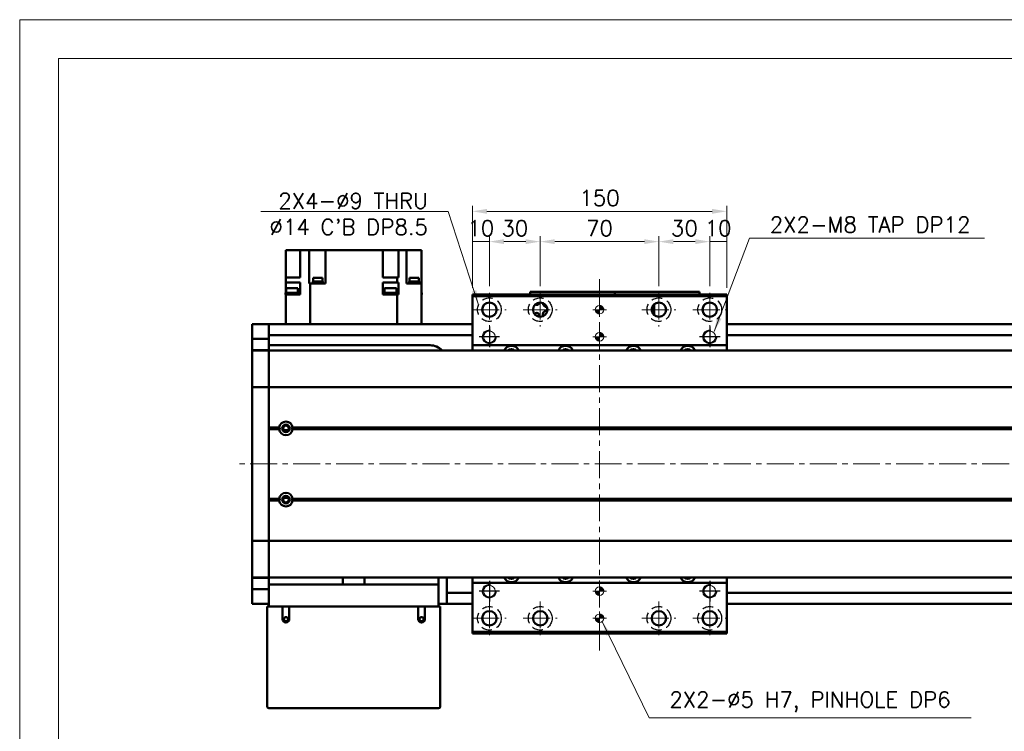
# Model space of a CAD drawing. Header units: millimetres. Extents: x 46891 to 50463, y 6223 to 9884.
# Tile 3 of 5: x 48547 to 49127, y 9465 to 9884. Entities that reach past the tile are written whole.
import ezdxf

# ---------------------------------------------------------------- set-up
doc = ezdxf.new("R2010")
doc.units = ezdxf.units.MM
doc.header["$LTSCALE"] = 0.5
doc.linetypes.add('CENTER', pattern=[50.8, 31.75, -6.35, 6.35, -6.35])
doc.linetypes.add('HIDDENX2', pattern=[19.05, 12.7, -6.35])
doc.layers.get('0').update_dxf_attribs({"lineweight": 20})
doc.layers.add('1', color=1, linetype='CENTER', lineweight=13)
doc.layers.add('외형선(ISO)', color=7, linetype='Continuous', lineweight=50)
for name, color, linetype in [('2', 2, 'HIDDENX2'), ('C', 1, 'CENTER'), ('DIM', 4, 'Continuous')]:
    doc.layers.add(name, color=color, linetype=linetype)
doc.styles.add('DSR TEXT', font='romans.shx', dxfattribs={"bigfont": 'whgtxt.shx'})
doc.styles.get("Standard").update_dxf_attribs({"font": 'romans.shx', "bigfont": 'whgtxt.shx'})
doc.dimstyles.new('DSR', dxfattribs={"dimscale": 2, "dimtxt": 3, "dimasz": 3, "dimexe": 0.5, "dimexo": 0.5, "dimgap": 0.5, "dimtad": 1, "dimdsep": 46, "dimtxsty": 'Standard', "dimcen": 2.5, "dimclrd": 4, "dimclre": 4, "dimclrt": 2, "dimadec": 0, "dimazin": 2, "dimtfac": 1, "dimtmove": 0, "dimatfit": 3, "dimfxl": 0, "dimlwd": -1, "dimlwe": -1, "dimarcsym": 0})

# ---------------------------------------------------------------- blocks, each defined once
blk = doc.blocks.new('A$C1C1952E1')
at = {"color": 1}
blk.add_lwpolyline([(0, 0), (420, 0), (420, 297), (0, 297)], close=True, dxfattribs=at)
at = {"color": 3}
blk.add_lwpolyline([(5, 5), (415, 5), (415, 292), (5, 292)], close=True, dxfattribs=at)
blk = doc.blocks.new('A$C33E56CC6')
h = blk.add_hatch()
h.set_pattern_fill('ANSI31', color=256, style=0)
h.set_pattern_definition([(45, (-7065.45672, -6508.5399), (-0.0883883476, 0.0883883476), [])])
h.paths.add_polyline_path([(4, 6.5, 0.414214), (1.5, 4), (4, 4)])
h.paths.add_polyline_path([(6.5, 4), (4, 4), (4, 1.5, 0.414214)])
blk.add_circle((4, 4), 2.5)
at = {"layer": '1'}
for p, q in [((4, 0), (4, 8)), ((0, 4), (8, 4))]:
    blk.add_line(p, q, dxfattribs=at)
blk = doc.blocks.new('tap8')
blk.add_circle((0, 0), 3.4)
at = {"layer": 'C', "color": 1, "linetype": 'CENTER'}
for p, q in [((0, -6.05), (0, 6.05)), ((-6.05, 0), (6.05, 0))]:
    blk.add_line(p, q, dxfattribs=at)
at = {"layer": 'DIM', "color": 3}
blk.add_arc((0, 0), 4, 263.84551, 189.43144, dxfattribs=at)
blk = doc.blocks.new('*D90')
at = {"color": 1, "linetype": 'ByBlock'}
for p, q in [((48813.71, 9726.16), (48813.71, 9756.63)), ((48823.71, 9753.33), (48813.71, 9753.33)), ((48823.71, 9727.16), (48823.71, 9756.63))]:
    blk.add_line(p, q, dxfattribs=at)
at = {"layer": 'Defpoints', "color": 0}
for p in [(48813.71, 9753.33), (48823.71, 9723.2), (48813.71, 9722.2)]:
    blk.add_point(p, dxfattribs=at)
at = {"color": 3, "insert": (48818.71, 9761.25), "char_height": 9.24, "attachment_point": 5, "style": 'DSR TEXT'}
blk.add_mtext('10', dxfattribs=at)
blk = doc.blocks.new('*D91')
at = {"color": 1, "linetype": 'ByBlock'}
for p, q in [((48823.71, 9727.16), (48823.71, 9756.63)), ((48832.29, 9753.33), (48845.13, 9753.33)), ((48853.71, 9727.16), (48853.71, 9756.63))]:
    blk.add_line(p, q, dxfattribs=at)
at = {"color": 1}
for points in [[(48832.29, 9754.76), (48832.29, 9751.9), (48823.71, 9753.33)], [(48845.13, 9754.76), (48845.13, 9751.9), (48853.71, 9753.33)]]:
    blk.add_solid(points, dxfattribs=at)
at = {"layer": 'Defpoints', "color": 0}
for p in [(48853.71, 9753.33), (48823.71, 9723.2), (48853.71, 9723.2)]:
    blk.add_point(p, dxfattribs=at)
at = {"color": 3, "insert": (48838.71, 9761.25), "char_height": 9.24, "attachment_point": 5, "style": 'DSR TEXT'}
blk.add_mtext('30', dxfattribs=at)
blk = doc.blocks.new('*D92')
at = {"color": 1, "linetype": 'ByBlock'}
for p, q in [((48853.71, 9727.16), (48853.71, 9756.63)), ((48862.29, 9753.33), (48915.13, 9753.33)), ((48923.71, 9727.16), (48923.71, 9756.63))]:
    blk.add_line(p, q, dxfattribs=at)
at = {"color": 1}
for points in [[(48862.29, 9754.76), (48862.29, 9751.9), (48853.71, 9753.33)], [(48915.13, 9754.76), (48915.13, 9751.9), (48923.71, 9753.33)]]:
    blk.add_solid(points, dxfattribs=at)
at = {"layer": 'Defpoints', "color": 0}
for p in [(48923.71, 9753.33), (48853.71, 9723.2), (48923.71, 9723.2)]:
    blk.add_point(p, dxfattribs=at)
at = {"color": 3, "insert": (48888.71, 9761.25), "char_height": 9.24, "attachment_point": 5, "style": 'DSR TEXT'}
blk.add_mtext('70', dxfattribs=at)
blk = doc.blocks.new('*D93')
at = {"color": 1, "linetype": 'ByBlock'}
for p, q in [((48923.71, 9727.16), (48923.71, 9756.63)), ((48932.29, 9753.33), (48945.13, 9753.33)), ((48953.71, 9727.16), (48953.71, 9756.63))]:
    blk.add_line(p, q, dxfattribs=at)
at = {"color": 1}
for points in [[(48932.29, 9754.76), (48932.29, 9751.9), (48923.71, 9753.33)], [(48945.13, 9754.76), (48945.13, 9751.9), (48953.71, 9753.33)]]:
    blk.add_solid(points, dxfattribs=at)
at = {"layer": 'Defpoints', "color": 0}
for p in [(48953.71, 9753.33), (48923.71, 9723.2), (48953.71, 9723.2)]:
    blk.add_point(p, dxfattribs=at)
at = {"color": 3, "insert": (48938.71, 9761.25), "char_height": 9.24, "attachment_point": 5, "style": 'DSR TEXT'}
blk.add_mtext('30', dxfattribs=at)
blk = doc.blocks.new('*D94')
at = {"color": 1, "linetype": 'ByBlock'}
for p, q in [((48953.71, 9727.16), (48953.71, 9756.63)), ((48953.71, 9753.33), (48963.71, 9753.33)), ((48963.71, 9726.16), (48963.71, 9756.63))]:
    blk.add_line(p, q, dxfattribs=at)
at = {"layer": 'Defpoints', "color": 0}
for p in [(48963.71, 9753.33), (48953.71, 9723.2), (48963.71, 9722.2)]:
    blk.add_point(p, dxfattribs=at)
at = {"color": 3, "insert": (48958.71, 9761.25), "char_height": 9.24, "attachment_point": 5, "style": 'DSR TEXT'}
blk.add_mtext('10', dxfattribs=at)
blk = doc.blocks.new('*D95')
at = {"color": 1, "linetype": 'ByBlock'}
for p, q in [((48813.71, 9726.16), (48813.71, 9774.49)), ((48955.13, 9771.19), (48822.29, 9771.19)), ((48963.71, 9726.16), (48963.71, 9774.49))]:
    blk.add_line(p, q, dxfattribs=at)
at = {"color": 1}
for points in [[(48822.29, 9772.62), (48822.29, 9769.76), (48813.71, 9771.19)], [(48955.13, 9772.62), (48955.13, 9769.76), (48963.71, 9771.19)]]:
    blk.add_solid(points, dxfattribs=at)
at = {"layer": 'Defpoints', "color": 0}
for p in [(48813.71, 9771.19), (48813.71, 9722.2), (48963.71, 9722.2)]:
    blk.add_point(p, dxfattribs=at)
at = {"color": 3, "insert": (48888.71, 9779.11), "char_height": 9.24, "attachment_point": 5, "style": 'DSR TEXT'}
blk.add_mtext('150', dxfattribs=at)

msp = doc.modelspace()

# ---------------------------------------------------------------- linework, layer by layer
at = {"layer": '1'}
for p, q in [((48888.71073, 9512.2047), (48888.71073, 9732.2047)), ((48823.71073, 9723.2047), (48823.71073, 9703.2047)), ((48853.71073, 9723.2047), (48853.71073, 9703.2047)), ((48923.71073, 9723.2047), (48923.71073, 9703.2047)), ((48953.71073, 9723.2047), (48953.71073, 9703.2047)), ((48813.71073, 9713.2047), (48833.71073, 9713.2047)), ((48843.71073, 9713.2047), (48863.71073, 9713.2047)), ((48913.71073, 9713.2047), (48933.71073, 9713.2047)), ((48943.71073, 9713.2047), (48963.71073, 9713.2047)), ((49663.71073, 9622.2047), (48673.71073, 9622.2047)), ((48823.71073, 9541.2047), (48823.71073, 9521.2047)), ((48853.71073, 9541.2047), (48853.71073, 9521.2047)), ((48923.71073, 9541.2047), (48923.71073, 9521.2047)), ((48953.71073, 9541.2047), (48953.71073, 9521.2047)), ((48813.71073, 9531.2047), (48833.71073, 9531.2047)), ((48843.71073, 9531.2047), (48863.71073, 9531.2047)), ((48913.71073, 9531.2047), (48933.71073, 9531.2047)), ((48943.71073, 9531.2047), (48963.71073, 9531.2047))]:
    msp.add_line(p, q, dxfattribs=at)
at = {"layer": '2'}
for centre in [(48823.71073, 9713.2047), (48853.71073, 9713.2047), (48923.71073, 9713.2047), (48953.71073, 9713.2047), (48823.71073, 9531.2047), (48853.71073, 9531.2047), (48923.71073, 9531.2047), (48953.71073, 9531.2047)]:
    msp.add_circle(centre, 7, dxfattribs=at)
at = {"layer": '외형선(ISO)'}
for p, q in [((48703.71073, 9748.2047), (48703.71073, 9732.2047)), ((48708.11073, 9748.2047), (48703.71073, 9748.2047)), ((48708.11073, 9748.2047), (48712.11073, 9748.2047)), ((48712.11073, 9732.2047), (48712.11073, 9748.2047)), ((48712.26688, 9748.2047), (48712.11073, 9748.2047)), ((48712.26688, 9748.2047), (48717.34362, 9748.2047)), ((48717.34362, 9728.7047), (48717.34362, 9748.2047)), ((48722.51073, 9748.2047), (48717.34362, 9748.2047)), ((48722.51073, 9748.2047), (48727.01073, 9748.2047)), ((48727.01073, 9728.7047), (48727.01073, 9748.2047)), ((48760.91073, 9748.2047), (48727.01073, 9748.2047)), ((48760.91073, 9748.2047), (48760.91073, 9732.2047)), ((48760.91073, 9748.2047), (48764.91073, 9748.2047)), ((48770.03267, 9748.2047), (48764.91073, 9748.2047)), ((48770.03267, 9732.2047), (48770.03267, 9748.2047)), ((48770.0434, 9748.2047), (48770.03267, 9748.2047)), ((48770.0434, 9748.2047), (48774.81073, 9748.2047)), ((48774.81073, 9728.7047), (48774.81073, 9748.2047)), ((48774.81073, 9748.2047), (48779.31073, 9748.2047)), ((48783.71073, 9748.2047), (48779.31073, 9748.2047)), ((48783.71073, 9728.7047), (48783.71073, 9748.2047)), ((48703.71073, 9729.2047), (48703.71073, 9732.2047)), ((48712.11073, 9732.2047), (48703.71073, 9732.2047)), ((48703.71073, 9724.2047), (48703.71073, 9729.2047)), ((48703.71073, 9729.2047), (48712.11073, 9729.2047)), ((48712.11073, 9724.2047), (48712.11073, 9729.2047)), ((48717.34362, 9728.7047), (48717.37806, 9728.7047)), ((48718.04454, 9728.7047), (48717.37806, 9728.7047)), ((48718.04454, 9704.7047), (48718.04454, 9728.7047)), ((48718.04454, 9728.7047), (48727.01073, 9728.7047)), ((48725.51215, 9729.2047), (48719.51215, 9729.2047)), ((48719.51215, 9729.2047), (48719.51215, 9728.7047)), ((48725.46215, 9729.9047), (48719.56215, 9729.9047)), ((48719.56215, 9729.9047), (48719.56215, 9729.2047)), ((48725.26215, 9731.9047), (48719.76215, 9731.9047)), ((48719.76215, 9731.9047), (48719.76215, 9729.9047)), ((48725.26215, 9731.9047), (48725.26215, 9729.9047)), ((48725.46215, 9729.9047), (48725.46215, 9729.2047)), ((48725.51215, 9729.2047), (48725.51215, 9728.7047)), ((48760.91073, 9732.2047), (48769.37692, 9732.2047)), ((48760.91073, 9729.2047), (48769.37692, 9729.2047)), ((48760.91073, 9724.2047), (48760.91073, 9729.2047)), ((48769.37692, 9729.2047), (48769.37692, 9732.2047)), ((48770.03267, 9732.2047), (48769.37692, 9732.2047)), ((48769.37692, 9729.2047), (48770.03267, 9729.2047)), ((48770.03267, 9724.2047), (48770.03267, 9729.2047)), ((48774.81073, 9728.7047), (48775.15457, 9728.7047)), ((48783.71073, 9728.7047), (48775.15457, 9728.7047)), ((48782.27167, 9729.2047), (48776.27167, 9729.2047)), ((48776.27167, 9729.2047), (48776.27167, 9728.7047)), ((48782.22167, 9729.9047), (48776.32167, 9729.9047)), ((48776.32167, 9729.9047), (48776.32167, 9729.2047)), ((48782.02167, 9731.9047), (48776.52167, 9731.9047)), ((48776.52167, 9731.9047), (48776.52167, 9729.9047)), ((48782.02167, 9731.9047), (48782.02167, 9729.9047)), ((48782.22167, 9729.9047), (48782.22167, 9729.2047)), ((48782.27167, 9729.2047), (48782.27167, 9728.7047)), ((48783.71073, 9704.7047), (48783.71073, 9728.7047)), ((48711.09083, 9723.2047), (48703.49083, 9723.2047)), ((48703.49083, 9722.2047), (48703.49083, 9723.2047)), ((48703.71073, 9724.2047), (48703.71073, 9723.2047)), ((48703.71073, 9724.2047), (48703.79083, 9724.2047)), ((48710.79083, 9725.8047), (48703.79083, 9725.8047)), ((48703.79083, 9723.2047), (48703.79083, 9725.8047)), ((48710.79083, 9723.2047), (48710.79083, 9725.8047)), ((48712.11073, 9724.2047), (48710.79083, 9724.2047)), ((48711.09083, 9722.2047), (48711.09083, 9723.2047)), ((48712.11073, 9724.2047), (48712.14979, 9724.2047)), ((48712.14979, 9724.2047), (48712.14979, 9722.2047)), ((48760.9093, 9724.2047), (48760.91073, 9724.2047)), ((48760.9093, 9724.2047), (48760.9093, 9722.2047)), ((48761.92135, 9724.2047), (48760.91073, 9724.2047)), ((48769.22135, 9723.2047), (48761.62135, 9723.2047)), ((48761.62135, 9722.2047), (48761.62135, 9723.2047)), ((48768.92135, 9725.8047), (48761.92135, 9725.8047)), ((48761.92135, 9723.2047), (48761.92135, 9725.8047)), ((48768.92135, 9723.2047), (48768.92135, 9725.8047)), ((48768.92135, 9724.2047), (48770.03267, 9724.2047)), ((48769.22135, 9722.2047), (48769.22135, 9723.2047)), ((48770.03267, 9724.2047), (48770.03536, 9724.2047)), ((48770.03536, 9722.2047), (48770.03536, 9724.2047)), ((48783.93063, 9723.2047), (48783.71073, 9723.2047)), ((48783.93063, 9722.2047), (48783.93063, 9723.2047)), ((48847.71073, 9723.70468), (48847.71073, 9723.70466)), ((48847.71073, 9723.70468), (48897.71073, 9723.70468)), ((48847.71073, 9722.2047), (48847.71073, 9723.70466)), ((48850.71073, 9723.70465), (48894.71073, 9723.70465)), ((48897.71073, 9723.70468), (48897.71073, 9723.70466)), ((48897.71073, 9723.70468), (48947.71073, 9723.70468)), ((48897.71073, 9723.70466), (48897.71073, 9722.2047)), ((48897.71073, 9722.2047), (48897.71073, 9723.70466)), ((48900.71073, 9723.70465), (48944.71073, 9723.70465)), ((48947.71073, 9723.70466), (48947.71073, 9722.2047)), ((48703.49083, 9722.2047), (48703.71073, 9722.2047)), ((48703.71073, 9722.2047), (48703.71073, 9704.7047)), ((48712.14979, 9722.2047), (48703.71073, 9722.2047)), ((48764.14742, 9722.2047), (48760.9093, 9722.2047)), ((48764.14742, 9722.2047), (48766.69527, 9722.2047)), ((48769.37692, 9722.2047), (48766.69527, 9722.2047)), ((48769.37692, 9704.7047), (48769.37692, 9722.2047)), ((48770.03536, 9722.2047), (48769.37692, 9722.2047)), ((48783.71073, 9722.2047), (48783.93063, 9722.2047)), ((48813.71073, 9722.2047), (48813.71073, 9721.2047)), ((48813.71073, 9722.2047), (48963.71073, 9722.2047)), ((48813.71073, 9721.2047), (48813.71073, 9692.2047)), ((48963.71073, 9721.2047), (48813.71073, 9721.2047)), ((48963.71073, 9721.2047), (48963.71073, 9722.2047)), ((48963.71073, 9692.2047), (48963.71073, 9721.2047)), ((48919.61073, 9712.08555), (48919.61073, 9714.32385)), ((48920.91073, 9710.90469), (48920.13688, 9710.90469)), ((48920.91073, 9716.40197), (48920.91073, 9710.90469)), ((48920.91073, 9710.90469), (48920.91073, 9710.00744)), ((48683.71073, 9701.7047), (48683.71073, 9704.7047)), ((48693.71073, 9704.7047), (48683.71073, 9704.7047)), ((48683.71073, 9701.7047), (48683.71073, 9698.7651)), ((48693.71073, 9701.7047), (48693.71073, 9704.7047)), ((48693.71073, 9704.7047), (48813.71073, 9704.7047)), ((48693.71073, 9704.7047), (48693.71073, 9701.7047)), ((48693.71073, 9701.7047), (48693.71073, 9699.2047)), ((48693.71073, 9698.7651), (48693.71073, 9701.7047)), ((48963.71073, 9704.7047), (49643.71073, 9704.7047)), ((48683.71073, 9698.7651), (48683.71073, 9695.96506)), ((48683.71073, 9695.96506), (48683.71073, 9689.27136)), ((48693.71073, 9695.96506), (48683.71073, 9695.96506)), ((48693.71073, 9695.96506), (48693.71073, 9698.7651)), ((48693.71073, 9698.2047), (48813.71073, 9698.2047)), ((48693.71073, 9689.27136), (48693.71073, 9695.96506)), ((48963.71073, 9698.2047), (49643.71073, 9698.2047)), ((48683.71073, 9689.27136), (48683.71073, 9689.2047)), ((48693.71073, 9689.27136), (48683.71073, 9689.27136)), ((48683.71073, 9686.50835), (48683.71073, 9689.2047)), ((48693.71073, 9689.2047), (48683.71073, 9689.2047)), ((48788.71073, 9692.2047), (48693.71073, 9692.2047)), ((48693.71073, 9689.2047), (48693.71073, 9689.27136)), ((48693.71073, 9689.2047), (48693.71073, 9686.50835)), ((48693.71073, 9686.50835), (48693.71073, 9689.2047)), ((49643.71073, 9689.2047), (48693.71073, 9689.2047)), ((48813.71073, 9692.2047), (48813.71073, 9689.2047)), ((48963.71073, 9692.2047), (48813.71073, 9692.2047)), ((48963.71073, 9689.2047), (48963.71073, 9692.2047)), ((48683.71073, 9667.90022), (48683.71073, 9686.50835)), ((48693.71073, 9686.50835), (48693.71073, 9667.90022)), ((48693.71073, 9667.90022), (48693.71073, 9686.50835)), ((48683.71073, 9667.90022), (48683.71073, 9667.43211)), ((48683.71073, 9665.43211), (48683.71073, 9667.43211)), ((48693.71073, 9667.43211), (48683.71073, 9667.43211)), ((48683.71073, 9665.43211), (48683.71073, 9578.97729)), ((48693.71073, 9667.43211), (48693.71073, 9667.90022)), ((48693.71073, 9667.90022), (48693.71073, 9667.43211)), ((48693.71073, 9667.43211), (48693.71073, 9665.43211)), ((48693.71073, 9665.43211), (48693.71073, 9667.43211)), ((49643.71073, 9667.43211), (48693.71073, 9667.43211)), ((48693.71073, 9578.97729), (48693.71073, 9665.43211)), ((48693.71073, 9665.43211), (48693.71073, 9643.7047)), ((48699.7421, 9643.7047), (48693.71073, 9643.7047)), ((48700.21073, 9643.2047), (48693.71073, 9643.2047)), ((48699.7421, 9642.7047), (48693.71073, 9642.7047)), ((48693.71073, 9642.7047), (48693.71073, 9601.7047)), ((48702.43494, 9642.2047), (48704.98652, 9642.2047)), ((49630.21073, 9643.2047), (48707.21073, 9643.2047)), ((49629.7421, 9643.7047), (48707.67936, 9643.7047)), ((49629.7421, 9642.7047), (48707.67936, 9642.7047)), ((48699.7421, 9601.7047), (48693.71073, 9601.7047)), ((48700.21073, 9601.2047), (48693.71073, 9601.2047)), ((48699.7421, 9600.7047), (48693.71073, 9600.7047)), ((48693.71073, 9600.7047), (48693.71073, 9578.97729)), ((48702.43494, 9602.2047), (48704.98652, 9602.2047)), ((49630.21073, 9601.2047), (48707.21073, 9601.2047)), ((49629.7421, 9601.7047), (48707.67936, 9601.7047)), ((49629.7421, 9600.7047), (48707.67936, 9600.7047)), ((48683.71073, 9576.97729), (48683.71073, 9578.97729)), ((48693.71073, 9578.97729), (48693.71073, 9576.97729)), ((48693.71073, 9576.97729), (48693.71073, 9578.97729)), ((48683.71073, 9576.97729), (48683.71073, 9576.50918)), ((48693.71073, 9576.97729), (48683.71073, 9576.97729)), ((48683.71073, 9557.90106), (48683.71073, 9576.50918)), ((48693.71073, 9576.50918), (48693.71073, 9576.97729)), ((48693.71073, 9576.97729), (48693.71073, 9576.50918)), ((49643.71073, 9576.97729), (48693.71073, 9576.97729)), ((48693.71073, 9576.50918), (48693.71073, 9557.90106)), ((48693.71073, 9557.90106), (48693.71073, 9576.50918)), ((48683.71073, 9555.2047), (48683.71073, 9557.90106)), ((48683.71073, 9555.2047), (48683.71073, 9555.13805)), ((48693.71073, 9555.2047), (48683.71073, 9555.2047)), ((48683.71073, 9555.13805), (48683.71073, 9548.44434)), ((48693.71073, 9555.13805), (48683.71073, 9555.13805)), ((48693.71073, 9557.90106), (48693.71073, 9555.2047)), ((48693.71073, 9555.2047), (48693.71073, 9557.90106)), ((48693.71073, 9555.13805), (48693.71073, 9555.2047)), ((49643.71073, 9555.2047), (48693.71073, 9555.2047)), ((48693.71073, 9554.22556), (48693.71073, 9555.13805)), ((48693.71073, 9554.22556), (48693.71073, 9551.2047)), ((48737.3076, 9551.2047), (48737.3076, 9555.2047)), ((48750.11385, 9555.2047), (48750.11385, 9551.2047)), ((48793.71073, 9551.2047), (48793.71073, 9555.2047)), ((48798.71073, 9550.2047), (48798.71073, 9555.2047)), ((48813.71073, 9555.2047), (48813.71073, 9552.2047)), ((48963.71073, 9552.2047), (48963.71073, 9555.2047)), ((48683.71073, 9548.44434), (48683.71073, 9545.6443)), ((48693.71073, 9548.44434), (48683.71073, 9548.44434)), ((48693.71073, 9551.2047), (48793.71073, 9551.2047)), ((48693.71073, 9538.2047), (48693.71073, 9551.2047)), ((48793.71073, 9551.2047), (48793.71073, 9538.2047)), ((48798.71073, 9546.2047), (48798.71073, 9550.2047)), ((48813.71073, 9552.2047), (48813.71073, 9523.2047)), ((48813.71073, 9552.2047), (48963.71073, 9552.2047)), ((48963.71073, 9523.2047), (48963.71073, 9552.2047)), ((48683.71073, 9545.6443), (48683.71073, 9542.7047)), ((48683.71073, 9539.7047), (48683.71073, 9542.7047)), ((48798.71073, 9546.2047), (48798.71073, 9545.2047)), ((48798.71073, 9546.2047), (48813.71073, 9546.2047)), ((48798.71073, 9542.7047), (48798.71073, 9545.2047)), ((48798.71073, 9542.7047), (48798.71073, 9539.7047)), ((48963.71073, 9546.2047), (49643.71073, 9546.2047)), ((48693.71073, 9539.7047), (48683.71073, 9539.7047)), ((48693.71073, 9538.2047), (48692.71073, 9538.2047)), ((48692.71073, 9479.2047), (48692.71073, 9538.2047)), ((48701.71073, 9538.2047), (48693.71073, 9538.2047)), ((48705.71073, 9538.2047), (48701.71073, 9538.2047)), ((48701.71073, 9538.2047), (48701.71073, 9530.7047)), ((48705.71073, 9530.7047), (48705.71073, 9538.2047)), ((48781.71073, 9538.2047), (48705.71073, 9538.2047)), ((48785.71073, 9538.2047), (48781.71073, 9538.2047)), ((48781.71073, 9538.2047), (48781.71073, 9530.7047)), ((48785.71073, 9530.7047), (48785.71073, 9538.2047)), ((48793.71073, 9538.2047), (48785.71073, 9538.2047)), ((48793.71073, 9539.7047), (48798.71073, 9539.7047)), ((48794.71073, 9538.2047), (48793.71073, 9538.2047)), ((48794.71073, 9538.2047), (48794.71073, 9479.2047)), ((48798.71073, 9539.7047), (48813.71073, 9539.7047)), ((48963.71073, 9539.7047), (49643.71073, 9539.7047)), ((48813.71073, 9523.2047), (48813.71073, 9522.2047)), ((48813.71073, 9523.2047), (48963.71073, 9523.2047)), ((48813.71073, 9522.2047), (48963.71073, 9522.2047)), ((48963.71073, 9522.2047), (48963.71073, 9523.2047)), ((48793.71073, 9478.2047), (48693.71073, 9478.2047))]:
    msp.add_line(p, q, dxfattribs=at)
for centre, radius in [((48823.71073, 9713.2047), 4.25), ((48853.71073, 9713.2047), 4.25), ((48923.71073, 9713.2047), 4.25), ((48953.71073, 9713.2047), 4.25), ((48703.71073, 9643.2047), 2.25), ((48703.71073, 9643.2047), 1.621), ((48703.71073, 9601.2047), 2.25), ((48703.71073, 9601.2047), 1.621), ((48703.71073, 9530.7047), 1.2295), ((48783.71073, 9530.7047), 1.2295), ((48823.71073, 9531.2047), 4.25), ((48853.71073, 9531.2047), 4.25), ((48923.71073, 9531.2047), 4.25), ((48953.71073, 9531.2047), 4.25)]:
    msp.add_circle(centre, radius, dxfattribs=at)
for centre, radius, start, end in [((48851.71073, 9717.2047), 1.2295, 224.84408809, 8.28605272), ((48857.71073, 9717.2047), 2.5, 180.53962055, 269.46033138), ((48851.71073, 9710.2047), 1.2295, 302.70084966, 169.91907445), ((48857.71073, 9710.2047), 2.5, 84.96680659, 201.29333659), ((48788.71073, 9682.2047), 10, 44.42700414, 90), ((48836.71073, 9687.2047), 4.75, 24.90106926, 155.09893074), ((48836.71073, 9687.2047), 2.75, 46.65825749, 133.34174251), ((48868.71073, 9687.2047), 4.75, 24.90106926, 155.09893074), ((48868.71073, 9687.2047), 2.75, 46.65825749, 133.34174251), ((48908.71073, 9687.2047), 4.75, 24.90106926, 155.09893074), ((48908.71073, 9687.2047), 2.75, 46.65825749, 133.34174251), ((48940.71073, 9687.2047), 4.75, 24.90106926, 155.09893074), ((48940.71073, 9687.2047), 2.75, 46.65825749, 133.34174251), ((48703.71073, 9643.2047), 4, 7.18075589, 172.81924411), ((48703.71073, 9643.2047), 4, 187.18075578, 352.81924422), ((48703.71073, 9601.2047), 4, 7.18075578, 172.81924422), ((48703.71073, 9601.2047), 4, 187.18075578, 352.81924422), ((48836.71073, 9557.2047), 4.75, 204.90105547, 335.09894453), ((48836.71073, 9557.2047), 2.75, 226.65822603, 313.34177397), ((48868.71073, 9557.2047), 4.75, 204.90105547, 335.09894453), ((48868.71073, 9557.2047), 2.75, 226.65822603, 313.34177397), ((48908.71073, 9557.2047), 4.75, 204.90105547, 335.09894453), ((48908.71073, 9557.2047), 2.75, 226.65822603, 313.34177397), ((48940.71073, 9557.2047), 4.75, 204.90105547, 335.09894453), ((48940.71073, 9557.2047), 2.75, 226.65822603, 313.34177397), ((48703.71073, 9530.7047), 2, 180, 0), ((48783.71073, 9530.7047), 2, 180, 0), ((48693.71073, 9479.2047), 1, 180, 270), ((48793.71073, 9479.2047), 1, 270, 0)]:
    msp.add_arc(centre, radius, start, end, dxfattribs=at)
at = {"layer": '외형선(ISO)', "extrusion": (0, 0, -1)}
for centre, major_axis, start_param, end_param in [((48850.71073, 9723.70466), (-3, 0), 4.71221136, 6.282830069), ((48894.71073, 9723.70466), (3, 0), 6.283007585, 7.853981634), ((48900.71073, 9723.70466), (-3, 0), 4.712203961, 6.28281528), ((48944.71073, 9723.70466), (3, 0), 6.283000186, 7.853981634)]:
    msp.add_ellipse(centre, major_axis=major_axis, ratio=0.00001, start_param=start_param, end_param=end_param, dxfattribs=at)
at = {"layer": '외형선(ISO)'}
for points in [[(48699.7421, 9643.7047), (48699.97642, 9643.43902), (48700.21073, 9643.2047)], [(48700.21073, 9643.2047), (48699.97642, 9642.97039), (48699.7421, 9642.7047)], [(48707.21073, 9643.2047), (48707.44504, 9643.43902), (48707.67936, 9643.7047)], [(48707.67936, 9642.7047), (48707.44504, 9642.97039), (48707.21073, 9643.2047)], [(48699.7421, 9601.7047), (48699.97642, 9601.43902), (48700.21073, 9601.2047)], [(48700.21073, 9601.2047), (48699.97642, 9600.97039), (48699.7421, 9600.7047)], [(48707.21073, 9601.2047), (48707.44504, 9601.43902), (48707.67936, 9601.7047)], [(48707.67936, 9600.7047), (48707.44504, 9600.97039), (48707.21073, 9601.2047)]]:
    msp.add_open_spline(points, degree=2, dxfattribs=at)

# ---------------------------------------------------------------- block references
at = {"xscale": 4.563000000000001, "yscale": 4.563000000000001, "zscale": 4.563000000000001}
msp.add_blockref('A$C1C1952E1', (48546.67132, 8528.99552), dxfattribs=at)
at = {"xscale": -1}
for name, p, rotation in [('A$C33E56CC6', (48884.71073, 9717.2047), 180), ('tap8', (48823.71073, 9697.2047), 90), ('A$C33E56CC6', (48884.71073, 9701.2047), 180), ('tap8', (48953.71073, 9697.2047), 90), ('tap8', (48823.71073, 9547.2047), 90), ('A$C33E56CC6', (48884.71073, 9551.2047), 180), ('tap8', (48953.71073, 9547.2047), 90), ('A$C33E56CC6', (48884.71073, 9535.2047), 180)]:
    msp.add_blockref(name, p, dxfattribs=dict(at, rotation=rotation))

# ---------------------------------------------------------------- texts
at = {"color": 3, "char_height": 9.24, "style": 'DSR TEXT'}
for s, insert, attachment_point in [("2X4-%%C9 THRU\\P%%C14 C'B DP8.5", (48787.51198, 9757.34252), 9), ('2X2-M8 TAP DP12', (48989.07274, 9758.71615), 7), ('2X2-%%C5 H7, PINHOLE DP6', (48929.90018, 9475.88129), 7)]:
    msp.add_mtext(s, dxfattribs=dict(at, insert=insert, attachment_point=attachment_point))

# ---------------------------------------------------------------- dimensions: what is measured, and where the dimension line sits
for base, p1, p2, picture, middle in [((48813.71073, 9771.19196), (48963.71073, 9722.2047), (48813.71073, 9722.2047), '*D95', (48888.71073, 9779.11196)), ((48813.71073, 9753.33174), (48823.71073, 9723.2047), (48813.71073, 9722.2047), '*D90', (48818.71073, 9761.25174)), ((48853.71073, 9753.33174), (48823.71073, 9723.2047), (48853.71073, 9723.2047), '*D91', (48838.71073, 9761.25174)), ((48923.71073, 9753.33174), (48853.71073, 9723.2047), (48923.71073, 9723.2047), '*D92', (48888.71073, 9761.25174)), ((48953.71073, 9753.33174), (48923.71073, 9723.2047), (48953.71073, 9723.2047), '*D93', (48938.71073, 9761.25174)), ((48963.71073, 9753.33174), (48953.71073, 9723.2047), (48963.71073, 9722.2047), '*D94', (48958.71073, 9761.25174))]:
    dim = msp.add_linear_dim(base=base, p1=p1, p2=p2, dimstyle='DSR', override={"dimscale": 3.3, "dimtxt": 2.8, "dimasz": 2.600136, "dimexe": 1, "dimexo": 1.2, "dimgap": 1, "dimdec": 4, "dimtxsty": 'DSR TEXT', "dimclrd": 1, "dimclre": 1, "dimclrt": 3, "dimtdec": 4, "dimtix": 1})
    dim.commit()
    dim.dimension.update_dxf_attribs({"geometry": picture, "text_midpoint": middle})

# ---------------------------------------------------------------- leaders
at = {"annotation_type": 0, "has_hookline": 1}
for points, hookline_direction, text_width in [([(48817.35279, 9716.13328), (48799.39243, 9771.08923), (48790.81198, 9771.08923)], 1, 98.615), ([(48956.29002, 9700.26203), (48977.19229, 9755.41615), (48985.77274, 9755.41615)], 0, 126.775), ([(48890.27517, 9529.2547), (48918.01973, 9472.58129), (48926.60018, 9472.58129)], 0, 178.0625)]:
    msp.add_leader(points, dimstyle='DSR', override={"dimscale": 3.3, "dimtxt": 2.8, "dimasz": 2.600136, "dimexe": 1, "dimexo": 1.2, "dimgap": 1, "dimdec": 4, "dimtxsty": 'DSR TEXT', "dimclrd": 1, "dimclre": 1, "dimclrt": 3, "dimtdec": 4, "dimtix": 1}, dxfattribs=dict(at, hookline_direction=hookline_direction, text_width=text_width))

doc.saveas('drawing.dxf')
